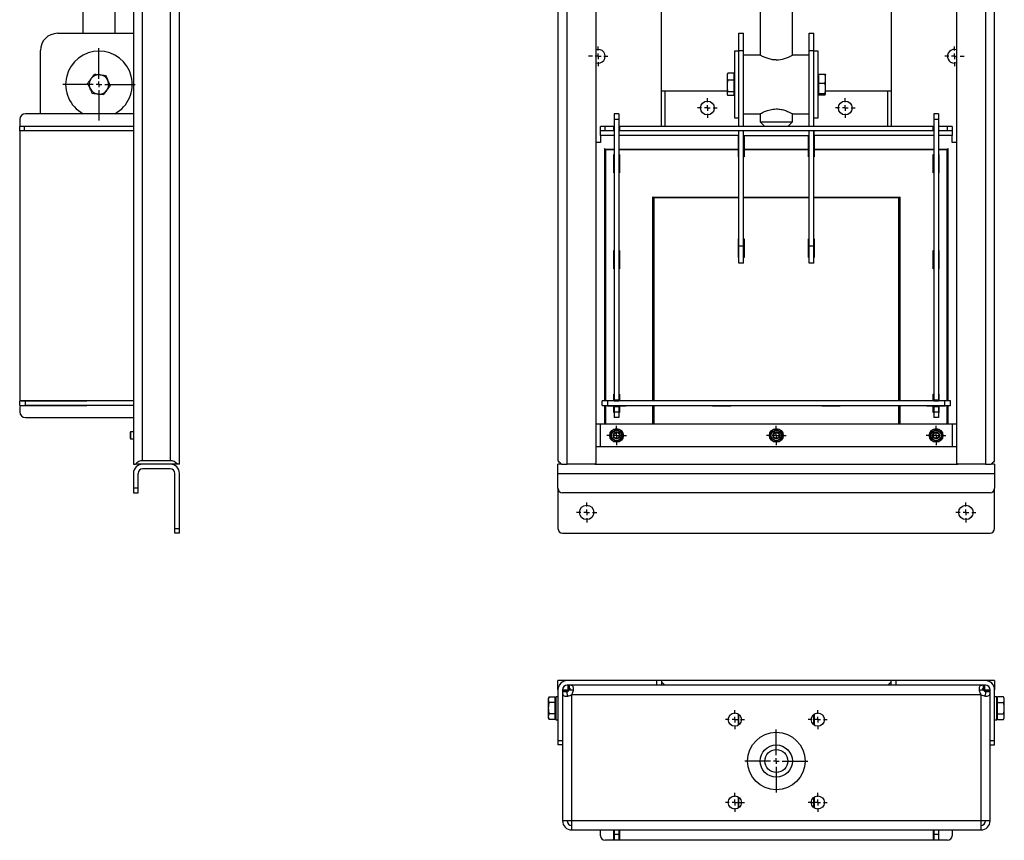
# Model space of a CAD drawing. Header units: millimetres. Extents: x 618 to 2510, y 38 to 1224.
# Tile 1 of 4: x 618 to 1475, y 38 to 752. Entities that reach past the tile are written whole.
import ezdxf

# ---------------------------------------------------------------- set-up
doc = ezdxf.new("R2010")
doc.units = ezdxf.units.MM
doc.layers.add('FOND_DE_PLAN', color=7, linetype='Continuous')

# ---------------------------------------------------------------- blocks, each defined once
blk = doc.blocks.new('SW_CENTERMARKSYMBOL_0')
at = {"layer": 'FOND_DE_PLAN', "color": 0}
for p, q in [((-5, 0), (-8.5, 0)), ((0, 0), (-2.5, 0)), ((0, 5), (0, 8.5)), ((0, 0), (0, 2.5)), ((0, 0), (0, -2.5)), ((0, 0), (2.5, 0)), ((5, 0), (8.5, 0)), ((0, -5), (0, -8.5))]:
    blk.add_line(p, q, dxfattribs=at)
blk = doc.blocks.new('SW_CENTERMARKSYMBOL_1')
at = {"layer": 'FOND_DE_PLAN', "color": 0}
for p, q in [((-5, 0), (-8.5, 0)), ((0, 0), (-2.5, 0)), ((0, 5), (0, 8.5)), ((0, 0), (0, 2.5)), ((0, 0), (0, -2.5)), ((0, 0), (2.5, 0)), ((5, 0), (8.5, 0)), ((0, -5), (0, -8.5))]:
    blk.add_line(p, q, dxfattribs=at)
blk = doc.blocks.new('SW_CENTERMARKSYMBOL_2')
at = {"layer": 'FOND_DE_PLAN', "color": 0}
for p, q in [((-5, 0), (-8.5, 0)), ((0, 0), (-2.5, 0)), ((0, 5), (0, 8.5)), ((0, 0), (0, 2.5)), ((0, 0), (0, -2.5)), ((0, 0), (2.5, 0)), ((5, 0), (8.5, 0)), ((0, -5), (0, -8.5))]:
    blk.add_line(p, q, dxfattribs=at)
blk = doc.blocks.new('SW_CENTERMARKSYMBOL_5')
at = {"layer": 'FOND_DE_PLAN', "color": 0}
for p, q in [((-5, 0), (-8.5, 0)), ((0, 0), (-2.5, 0)), ((0, 5), (0, 8.5)), ((0, 0), (0, 2.5)), ((0, 0), (0, -2.5)), ((0, 0), (2.5, 0)), ((5, 0), (8.5, 0)), ((0, -5), (0, -8.5))]:
    blk.add_line(p, q, dxfattribs=at)
blk = doc.blocks.new('SW_CENTERMARKSYMBOL_6')
at = {"layer": 'FOND_DE_PLAN', "color": 0}
for p, q in [((-5, 0), (-8.5, 0)), ((0, 0), (-2.5, 0)), ((0, 5), (0, 8.5)), ((0, 0), (0, 2.5)), ((0, 0), (0, -2.5)), ((0, 0), (2.5, 0)), ((5, 0), (8.5, 0)), ((0, -5), (0, -8.5))]:
    blk.add_line(p, q, dxfattribs=at)
blk = doc.blocks.new('SW_CENTERMARKSYMBOL_8')
at = {"layer": 'FOND_DE_PLAN', "color": 0}
for p, q in [((0, 5), (0, 8.745)), ((-5, 0), (-8.745, 0)), ((0, 0), (-2.5, 0)), ((0, 0), (0, 2.5)), ((0, 0), (0, -2.5)), ((0, 0), (2.5, 0)), ((5, 0), (8.745, 0)), ((0, -5), (0, -8.745))]:
    blk.add_line(p, q, dxfattribs=at)
blk = doc.blocks.new('SW_CENTERMARKSYMBOL_9')
at = {"layer": 'FOND_DE_PLAN', "color": 0}
for p, q in [((0, 5), (0, 8.745)), ((-5, 0), (-8.745, 0)), ((0, 0), (-2.5, 0)), ((0, 0), (0, 2.5)), ((0, 0), (0, -2.5)), ((0, 0), (2.5, 0)), ((5, 0), (8.745, 0)), ((0, -5), (0, -8.745))]:
    blk.add_line(p, q, dxfattribs=at)
blk = doc.blocks.new('SW_CENTERMARKSYMBOL_10')
at = {"layer": 'FOND_DE_PLAN', "color": 0}
for p, q in [((-5, 0), (-8.5, 0)), ((0, 0), (-2.5, 0)), ((0, 5), (0, 8.5)), ((0, 0), (0, 2.5)), ((0, 0), (0, -2.5)), ((0, 0), (2.5, 0)), ((5, 0), (8.5, 0)), ((0, -5), (0, -8.5))]:
    blk.add_line(p, q, dxfattribs=at)
blk = doc.blocks.new('SW_CENTERMARKSYMBOL_12')
at = {"layer": 'FOND_DE_PLAN', "color": 0}
for p, q in [((-5, 0), (-8.5, 0)), ((0, 0), (-2.5, 0)), ((0, 5), (0, 8.5)), ((0, 0), (0, 2.5)), ((0, 0), (0, -2.5)), ((0, 0), (2.5, 0)), ((5, 0), (8.5, 0)), ((0, -5), (0, -8.5))]:
    blk.add_line(p, q, dxfattribs=at)
blk = doc.blocks.new('SW_CENTERMARKSYMBOL_13')
at = {"layer": 'FOND_DE_PLAN', "color": 0}
for p, q in [((0, 5), (0, 31.5)), ((-5, 0), (-31.5, 0)), ((0, 0), (-2.5, 0)), ((0, 0), (0, 2.5)), ((0, 0), (0, -2.5)), ((0, 0), (2.5, 0)), ((5, 0), (31.5, 0)), ((0, -5), (0, -31.5))]:
    blk.add_line(p, q, dxfattribs=at)
blk = doc.blocks.new('SW_CENTERMARKSYMBOL_24')
at = {"layer": 'FOND_DE_PLAN', "color": 0}
for p, q in [((0, 5), (0, 27.5)), ((-5, 0), (-27.5, 0)), ((0, 0), (-2.5, 0)), ((0, 0), (0, 2.5)), ((0, 0), (0, -2.5)), ((0, 0), (2.5, 0)), ((5, 0), (27.5, 0)), ((0, -5), (0, -27.5))]:
    blk.add_line(p, q, dxfattribs=at)
blk = doc.blocks.new('SW_CENTERMARKSYMBOL_25')
at = {"layer": 'FOND_DE_PLAN', "color": 0}
for p, q in [((-5, 0), (-8.25, 0)), ((0, 0), (-2.5, 0)), ((0, 5), (0, 8.25)), ((0, 0), (0, 2.5)), ((0, 0), (0, -2.5)), ((0, 0), (2.5, 0)), ((5, 0), (8.25, 0)), ((0, -5), (0, -8.25))]:
    blk.add_line(p, q, dxfattribs=at)
blk = doc.blocks.new('SW_CENTERMARKSYMBOL_26')
at = {"layer": 'FOND_DE_PLAN', "color": 0}
for p, q in [((-5, 0), (-8.25, 0)), ((0, 0), (-2.5, 0)), ((0, 5), (0, 8.25)), ((0, 0), (0, 2.5)), ((0, 0), (0, -2.5)), ((0, 0), (2.5, 0)), ((5, 0), (8.25, 0)), ((0, -5), (0, -8.25))]:
    blk.add_line(p, q, dxfattribs=at)
blk = doc.blocks.new('SW_CENTERMARKSYMBOL_27')
at = {"layer": 'FOND_DE_PLAN', "color": 0}
for p, q in [((-5, 0), (-8.25, 0)), ((0, 0), (-2.5, 0)), ((0, 5), (0, 8.25)), ((0, 0), (0, 2.5)), ((0, 0), (0, -2.5)), ((0, 0), (2.5, 0)), ((5, 0), (8.25, 0)), ((0, -5), (0, -8.25))]:
    blk.add_line(p, q, dxfattribs=at)
blk = doc.blocks.new('SW_CENTERMARKSYMBOL_28')
at = {"layer": 'FOND_DE_PLAN', "color": 0}
for p, q in [((-5, 0), (-8.25, 0)), ((0, 0), (-2.5, 0)), ((0, 5), (0, 8.25)), ((0, 0), (0, 2.5)), ((0, 0), (0, -2.5)), ((0, 0), (2.5, 0)), ((5, 0), (8.25, 0)), ((0, -5), (0, -8.25))]:
    blk.add_line(p, q, dxfattribs=at)

msp = doc.modelspace()

# ---------------------------------------------------------------- linework, layer by layer
at = {"color": 7, "linetype": 'Continuous', "lineweight": 25}
for p, q in [((749.32, 940.17), (749.32, 368.17)), ((757.32, 365.17), (757.32, 940.17)), ((1262.75, 895.17), (1262.75, 721.17)), ((1290.75, 721.17), (1290.75, 895.17)), ((673.32, 856.17), (673.32, 740.17)), ((701.32, 740.17), (701.32, 845.17)), ((717.32, 845.17), (717.32, 365.17)), ((725.32, 368.17), (725.32, 845.17)), ((1086.75, 845.17), (1086.75, 368.17)), ((1094.75, 365.17), (1094.75, 845.17)), ((1119.75, 841.17), (1119.75, 366.17)), ((1176.75, 659.17), (1176.75, 845.17)), ((1376.75, 845.17), (1376.75, 659.17)), ((1433.75, 366.17), (1433.75, 841.17)), ((1458.75, 845.17), (1458.75, 365.17)), ((1466.75, 368.17), (1466.75, 845.17)), ((651.32, 740.17), (717.32, 740.17)), ((1244.25, 740.17), (1248.25, 740.17)), ((1244.25, 725.17), (1244.25, 740.17)), ((1248.25, 725.17), (1248.25, 740.17)), ((1305.25, 740.17), (1309.25, 740.17)), ((1305.25, 725.17), (1305.25, 740.17)), ((1309.25, 725.17), (1309.25, 740.17)), ((636.32, 670.17), (636.32, 725.17)), ((1244.25, 724.67), (1240.25, 724.67)), ((1240.25, 724.67), (1240.25, 666.67)), ((1244.25, 725.17), (1248.25, 725.17)), ((1244.25, 659.17), (1244.25, 725.17)), ((1248.25, 659.17), (1248.25, 725.17)), ((1262.75, 721.17), (1248.25, 721.17)), ((1305.25, 721.17), (1290.75, 721.17)), ((1305.25, 725.17), (1309.25, 725.17)), ((1305.25, 659.17), (1305.25, 725.17)), ((1309.25, 659.17), (1309.25, 725.17)), ((1313.25, 724.67), (1309.25, 724.67)), ((1313.25, 666.67), (1313.25, 724.67)), ((1234.23, 704.84), (1233.85, 704.17)), ((1233.85, 704.17), (1233.85, 702.35)), ((1234.26, 704.82), (1234.61, 705.38)), ((1239.65, 705.38), (1234.61, 705.38)), ((1239.65, 705.38), (1239.65, 699.31)), ((1240.25, 703.37), (1239.65, 703.37)), ((1313.85, 703.37), (1313.25, 703.37)), ((1313.85, 704.66), (1318.89, 704.66)), ((1313.85, 696.75), (1313.85, 704.66)), ((1319.65, 700.71), (1319.65, 704.17)), ((1233.85, 702.35), (1233.85, 694.45)), ((1233.85, 694.45), (1233.85, 687.78)), ((1239.65, 699.31), (1234.61, 699.31)), ((1239.65, 699.31), (1239.65, 689.59)), ((1313.85, 687.76), (1313.85, 696.75)), ((1313.85, 696.75), (1318.89, 696.75)), ((1319.65, 692.26), (1319.65, 700.71)), ((1176.75, 690.17), (1179.75, 690.17)), ((1179.75, 690.17), (1233.85, 690.17)), ((1179.75, 690.17), (1179.75, 659.17)), ((1233.85, 687.78), (1233.85, 687.17)), ((1233.85, 687.17), (1234.23, 686.5)), ((1234.61, 689.59), (1239.65, 689.59)), ((1239.65, 685.96), (1234.61, 685.96)), ((1239.65, 689.59), (1239.65, 685.96)), ((1239.65, 687.97), (1240.25, 687.97)), ((1313.25, 687.97), (1313.85, 687.97)), ((1313.85, 687.76), (1318.89, 687.76)), ((1313.85, 686.68), (1313.85, 687.76)), ((1313.85, 686.68), (1318.89, 686.68)), ((1319.65, 687.22), (1319.65, 692.26)), ((1319.65, 690.17), (1373.75, 690.17)), ((1373.75, 659.17), (1373.75, 690.17)), ((1373.75, 690.17), (1376.75, 690.17)), ((717.32, 670.17), (623.32, 670.17)), ((1139.75, 670.17), (1135.75, 670.17)), ((1135.75, 670.17), (1135.75, 665.17)), ((1139.75, 670.17), (1139.75, 665.17)), ((1248.25, 670.17), (1262.75, 670.17)), ((1262.75, 670.17), (1262.75, 663.17)), ((1290.75, 670.17), (1305.25, 670.17)), ((1290.75, 663.17), (1290.75, 670.17)), ((1417.75, 670.17), (1413.75, 670.17)), ((1413.75, 670.17), (1413.75, 665.17)), ((1417.75, 670.17), (1417.75, 665.17)), ((618.32, 665.17), (618.32, 659.17)), ((1139.75, 665.17), (1135.75, 665.17)), ((1135.75, 665.17), (1135.75, 421.3)), ((1139.75, 665.17), (1139.75, 421.3)), ((1240.25, 666.67), (1244.25, 666.67)), ((1262.75, 663.17), (1266.75, 659.17)), ((1262.75, 663.17), (1290.75, 663.17)), ((1286.75, 659.17), (1290.75, 663.17)), ((1309.25, 666.67), (1313.25, 666.67)), ((1413.75, 665.17), (1413.75, 421.3)), ((1417.75, 665.17), (1413.75, 665.17)), ((1417.75, 665.17), (1417.75, 421.3)), ((618.32, 655.17), (618.32, 659.17)), ((622.32, 659.17), (618.32, 659.17)), ((622.32, 655.17), (618.32, 655.17)), ((618.32, 655.17), (618.32, 421.3)), ((622.32, 659.17), (622.32, 655.17)), ((717.32, 659.17), (622.32, 659.17)), ((717.32, 655.17), (622.32, 655.17)), ((667.82, 659.42), (717.32, 659.42)), ((667.82, 659.17), (667.82, 659.42)), ((1123.75, 655.17), (1123.75, 659.17)), ((1127.75, 659.17), (1123.75, 659.17)), ((1127.75, 655.17), (1123.75, 655.17)), ((1123.75, 651.17), (1123.75, 655.17)), ((1127.75, 655.17), (1127.75, 659.17)), ((1135.25, 659.17), (1127.75, 659.17)), ((1135.25, 655.17), (1127.75, 655.17)), ((1135.25, 655.17), (1135.25, 659.17)), ((1135.25, 659.17), (1135.75, 659.17)), ((1135.75, 655.17), (1135.25, 655.17)), ((1139.75, 659.17), (1140.25, 659.17)), ((1140.25, 655.17), (1139.75, 655.17)), ((1140.25, 659.17), (1140.25, 655.17)), ((1413.25, 659.17), (1140.25, 659.17)), ((1413.25, 655.17), (1140.25, 655.17)), ((1243.75, 655.17), (1243.75, 651.17)), ((1244.25, 555.17), (1244.25, 655.17)), ((1248.25, 555.17), (1248.25, 655.17)), ((1305.25, 555.17), (1305.25, 655.17)), ((1309.25, 555.17), (1309.25, 655.17)), ((1309.75, 651.17), (1309.75, 655.17)), ((1413.25, 655.17), (1413.25, 659.17)), ((1413.75, 659.17), (1413.25, 659.17)), ((1413.75, 655.17), (1413.25, 655.17)), ((1418.25, 659.17), (1417.75, 659.17)), ((1418.25, 655.17), (1417.75, 655.17)), ((1418.25, 655.17), (1418.25, 659.17)), ((1425.75, 659.17), (1418.25, 659.17)), ((1425.75, 655.17), (1418.25, 655.17)), ((1425.75, 655.17), (1425.75, 659.17)), ((1429.75, 659.17), (1425.75, 659.17)), ((1429.75, 655.17), (1425.75, 655.17)), ((1429.75, 659.17), (1429.75, 655.17)), ((1429.75, 655.17), (1429.75, 651.17)), ((1123.75, 645.17), (1119.75, 645.17)), ((1123.75, 651.17), (1123.75, 645.17)), ((1135.75, 651.17), (1123.75, 651.17)), ((1243.75, 651.17), (1139.75, 651.17)), ((1243.75, 639.78), (1243.75, 651.17)), ((1248.75, 651), (1248.75, 639.78)), ((1304.75, 651), (1248.75, 651)), ((1304.75, 639.78), (1304.75, 651)), ((1309.75, 651.17), (1309.75, 639.78)), ((1413.75, 651.17), (1309.75, 651.17)), ((1429.75, 651.17), (1417.75, 651.17)), ((1429.75, 645.17), (1429.75, 651.17)), ((1433.75, 645.17), (1429.75, 645.17)), ((1127.44, 639.48), (1127.13, 639.78)), ((1127.44, 420.17), (1127.44, 639.48)), ((1127.44, 639.48), (1135.75, 639.48)), ((1128.55, 638.37), (1128.16, 638.76)), ((1128.16, 638.76), (1128.16, 420.17)), ((1135.75, 638.76), (1128.16, 638.76)), ((1135.25, 634.67), (1135.75, 634.67)), ((1135.25, 618.67), (1135.25, 634.67)), ((1139.75, 639.48), (1244.25, 639.48)), ((1244.25, 638.76), (1139.75, 638.76)), ((1139.75, 634.67), (1140.25, 634.67)), ((1140.25, 634.67), (1140.25, 618.67)), ((1244.25, 641.96), (1243.75, 641.96)), ((1244.25, 641.83), (1243.75, 641.83)), ((1243.75, 632.67), (1243.75, 638.37)), ((1248.75, 641.96), (1248.25, 641.96)), ((1248.75, 641.83), (1248.25, 641.83)), ((1248.25, 639.48), (1305.25, 639.48)), ((1305.25, 638.76), (1248.25, 638.76)), ((1248.75, 638.37), (1248.75, 632.67)), ((1305.25, 641.96), (1304.75, 641.96)), ((1305.25, 641.83), (1304.75, 641.83)), ((1304.75, 632.67), (1304.75, 638.37)), ((1309.75, 641.96), (1309.25, 641.96)), ((1309.75, 641.83), (1309.25, 641.83)), ((1309.25, 639.48), (1413.75, 639.48)), ((1413.75, 638.76), (1309.25, 638.76)), ((1309.75, 638.37), (1309.75, 632.67)), ((1413.25, 634.67), (1413.75, 634.67)), ((1413.25, 618.67), (1413.25, 634.67)), ((1417.75, 639.48), (1426.05, 639.48)), ((1425.34, 638.76), (1417.75, 638.76)), ((1417.75, 634.67), (1418.25, 634.67)), ((1418.25, 634.67), (1418.25, 618.67)), ((1425.34, 638.76), (1424.94, 638.37)), ((1425.34, 420.17), (1425.34, 638.76)), ((1426.36, 639.78), (1426.05, 639.48)), ((1426.05, 639.48), (1426.05, 420.17)), ((1135.75, 631.17), (1135.25, 631.67)), ((1139.75, 629.13), (1140.25, 629.13)), ((1140.25, 628.82), (1139.75, 628.82)), ((1139.75, 628.37), (1140.25, 628.37)), ((1139.75, 628.17), (1140.25, 628.17)), ((1244.25, 632.67), (1243.75, 632.67)), ((1248.75, 632.67), (1248.25, 632.67)), ((1305.25, 632.67), (1304.75, 632.67)), ((1309.75, 632.67), (1309.25, 632.67)), ((1413.25, 629.13), (1413.75, 629.13)), ((1413.75, 628.82), (1413.25, 628.82)), ((1413.25, 628.37), (1413.75, 628.37)), ((1413.25, 628.17), (1413.75, 628.17)), ((1418.25, 631.67), (1417.75, 631.17)), ((1135.75, 618.67), (1135.25, 618.67)), ((1140.25, 618.67), (1139.75, 618.67)), ((1413.75, 618.67), (1413.25, 618.67)), ((1418.25, 618.67), (1417.75, 618.67)), ((1169.34, 597.58), (1168.94, 597.98)), ((1169.34, 597.58), (1244.25, 597.58)), ((1169.34, 420.17), (1169.34, 597.58)), ((1170.36, 596.56), (1170.05, 596.87)), ((1244.25, 596.87), (1170.05, 596.87)), ((1170.05, 596.87), (1170.05, 420.17)), ((1248.25, 597.58), (1305.25, 597.58)), ((1305.25, 596.87), (1248.25, 596.87)), ((1309.25, 597.58), (1384.16, 597.58)), ((1383.44, 596.87), (1309.25, 596.87)), ((1383.44, 596.87), (1383.13, 596.56)), ((1383.44, 420.17), (1383.44, 596.87)), ((1384.55, 597.98), (1384.16, 597.58)), ((1384.16, 597.58), (1384.16, 420.17)), ((1243.75, 561.17), (1244.25, 561.17)), ((1243.75, 545.17), (1243.75, 561.17)), ((1248.25, 561.17), (1248.75, 561.17)), ((1248.75, 561.17), (1248.75, 545.17)), ((1304.75, 561.17), (1305.25, 561.17)), ((1304.75, 545.17), (1304.75, 561.17)), ((1309.25, 561.17), (1309.75, 561.17)), ((1309.75, 561.17), (1309.75, 545.17)), ((1135.25, 551.17), (1135.75, 551.17)), ((1135.25, 535.17), (1135.25, 551.17)), ((1139.75, 551.17), (1140.25, 551.17)), ((1140.25, 551.17), (1140.25, 535.17)), ((1244.25, 555.17), (1248.25, 555.17)), ((1244.25, 540.17), (1244.25, 555.17)), ((1248.25, 540.17), (1248.25, 555.17)), ((1305.25, 555.17), (1309.25, 555.17)), ((1305.25, 540.17), (1305.25, 555.17)), ((1309.25, 540.17), (1309.25, 555.17)), ((1413.25, 551.17), (1413.75, 551.17)), ((1413.25, 535.17), (1413.25, 551.17)), ((1417.75, 551.17), (1418.25, 551.17)), ((1418.25, 551.17), (1418.25, 535.17)), ((1244.25, 545.17), (1243.75, 545.17)), ((1248.25, 540.17), (1244.25, 540.17)), ((1248.75, 545.17), (1248.25, 545.17)), ((1305.25, 545.17), (1304.75, 545.17)), ((1309.25, 540.17), (1305.25, 540.17)), ((1309.75, 545.17), (1309.25, 545.17)), ((1135.75, 535.17), (1135.25, 535.17)), ((1140.25, 535.17), (1139.75, 535.17)), ((1413.75, 535.17), (1413.25, 535.17)), ((1418.25, 535.17), (1417.75, 535.17)), ((618.32, 416.17), (618.32, 420.17)), ((623.32, 420.17), (618.32, 420.17)), ((619.32, 420.3), (676.82, 420.3)), ((623.32, 416.17), (623.32, 420.17)), ((717.32, 420.17), (623.32, 420.17)), ((676.82, 420.3), (676.82, 420.17)), ((1125.25, 416.17), (1125.25, 420.17)), ((1130.25, 420.17), (1125.25, 420.17)), ((1129.75, 420.67), (1135.25, 420.67)), ((1129.75, 420.17), (1129.75, 420.67)), ((1130.25, 416.17), (1130.25, 420.17)), ((1423.25, 420.17), (1130.25, 420.17)), ((1135.25, 426.17), (1135.75, 426.17)), ((1135.25, 420.67), (1135.25, 426.17)), ((1135.75, 421.3), (1139.75, 421.3)), ((1135.75, 421.3), (1135.75, 420.3)), ((1135.75, 420.3), (1139.75, 420.3)), ((1135.75, 420.17), (1135.75, 420.3)), ((1139.75, 426.17), (1140.25, 426.17)), ((1139.75, 420.3), (1139.75, 421.3)), ((1139.75, 420.3), (1139.75, 420.17)), ((1140.25, 426.17), (1140.25, 420.67)), ((1140.25, 420.67), (1145.75, 420.67)), ((1145.75, 420.67), (1145.75, 420.17)), ((1221.25, 420.67), (1237.25, 420.67)), ((1221.25, 420.17), (1221.25, 420.67)), ((1237.25, 420.67), (1237.25, 420.17)), ((1316.25, 420.67), (1332.25, 420.67)), ((1316.25, 420.17), (1316.25, 420.67)), ((1332.25, 420.67), (1332.25, 420.17)), ((1407.75, 420.67), (1413.25, 420.67)), ((1407.75, 420.17), (1407.75, 420.67)), ((1413.25, 426.17), (1413.75, 426.17)), ((1413.25, 420.67), (1413.25, 426.17)), ((1413.75, 421.3), (1417.75, 421.3)), ((1413.75, 421.3), (1413.75, 420.3)), ((1413.75, 420.3), (1417.75, 420.3)), ((1413.75, 420.17), (1413.75, 420.3)), ((1417.75, 426.17), (1418.25, 426.17)), ((1417.75, 420.3), (1417.75, 421.3)), ((1417.75, 420.3), (1417.75, 420.17)), ((1418.25, 426.17), (1418.25, 420.67)), ((1418.25, 420.67), (1423.75, 420.67)), ((1423.25, 416.17), (1423.25, 420.17)), ((1428.25, 420.17), (1423.25, 420.17)), ((1423.75, 420.67), (1423.75, 420.17)), ((1428.25, 416.17), (1428.25, 420.17)), ((618.32, 416.17), (623.32, 416.17)), ((618.32, 415.05), (618.32, 410.67)), ((676.82, 416.05), (619.32, 416.05)), ((717.32, 416.17), (623.32, 416.17)), ((676.82, 416.17), (676.82, 416.05)), ((1125.25, 416.17), (1130.25, 416.17)), ((1127.44, 400.17), (1127.44, 416.17)), ((1128.16, 416.17), (1128.16, 400.17)), ((1129.75, 415.67), (1129.75, 416.17)), ((1135.25, 415.67), (1129.75, 415.67)), ((1130.25, 416.17), (1423.25, 416.17)), ((1135.25, 410.17), (1135.25, 415.67)), ((1135.75, 416.05), (1135.75, 416.17)), ((1135.75, 416.05), (1135.75, 415.05)), ((1139.75, 416.05), (1135.75, 416.05)), ((1139.75, 415.05), (1135.75, 415.05)), ((1135.75, 415.05), (1135.75, 410.67)), ((1139.75, 416.17), (1139.75, 416.05)), ((1139.75, 415.05), (1139.75, 416.05)), ((1139.75, 415.05), (1139.75, 410.67)), ((1145.75, 415.67), (1140.25, 415.67)), ((1140.25, 415.67), (1140.25, 410.17)), ((1145.75, 416.17), (1145.75, 415.67)), ((1169.34, 400.17), (1169.34, 416.17)), ((1170.05, 416.17), (1170.05, 400.17)), ((1221.25, 415.67), (1221.25, 416.17)), ((1237.25, 415.67), (1221.25, 415.67)), ((1237.25, 416.17), (1237.25, 415.67)), ((1316.25, 415.67), (1316.25, 416.17)), ((1332.25, 415.67), (1316.25, 415.67)), ((1332.25, 416.17), (1332.25, 415.67)), ((1383.44, 400.17), (1383.44, 416.17)), ((1384.16, 416.17), (1384.16, 400.17)), ((1407.75, 415.67), (1407.75, 416.17)), ((1413.25, 415.67), (1407.75, 415.67)), ((1413.25, 410.17), (1413.25, 415.67)), ((1413.75, 416.05), (1413.75, 416.17)), ((1413.75, 416.05), (1413.75, 415.05)), ((1417.75, 416.05), (1413.75, 416.05)), ((1413.75, 415.05), (1413.75, 410.67)), ((1417.75, 415.05), (1413.75, 415.05)), ((1417.75, 416.17), (1417.75, 416.05)), ((1417.75, 415.05), (1417.75, 416.05)), ((1417.75, 415.05), (1417.75, 410.67)), ((1418.25, 415.67), (1418.25, 410.17)), ((1423.75, 415.67), (1418.25, 415.67)), ((1423.25, 416.17), (1428.25, 416.17)), ((1423.75, 416.17), (1423.75, 415.67)), ((1425.34, 400.17), (1425.34, 416.17)), ((1426.05, 416.17), (1426.05, 400.17)), ((623.32, 405.67), (717.32, 405.67)), ((1135.75, 410.17), (1135.25, 410.17)), ((1135.75, 410.67), (1139.75, 410.67)), ((1135.75, 410.67), (1135.75, 405.67)), ((1139.75, 405.67), (1135.75, 405.67)), ((1139.75, 410.67), (1139.75, 405.67)), ((1140.25, 410.17), (1139.75, 410.17)), ((1413.75, 410.17), (1413.25, 410.17)), ((1413.75, 410.67), (1417.75, 410.67)), ((1413.75, 410.67), (1413.75, 405.67)), ((1417.75, 405.67), (1413.75, 405.67)), ((1417.75, 410.67), (1417.75, 405.67)), ((1418.25, 410.17), (1417.75, 410.17)), ((717.32, 394.74), (717.22, 394.57)), ((717.22, 394.57), (717.22, 385.77)), ((1119.75, 400.17), (1123.75, 400.17)), ((1123.75, 400.17), (1429.75, 400.17)), ((1123.75, 380.17), (1123.75, 400.17)), ((1429.75, 400.17), (1433.75, 400.17)), ((1429.75, 400.17), (1429.75, 380.17)), ((714.82, 393.17), (714.32, 392.67)), ((714.32, 392.67), (714.32, 387.67)), ((714.32, 387.67), (714.82, 387.17)), ((717.22, 393.17), (714.82, 393.17)), ((714.82, 393.17), (714.82, 387.17)), ((714.82, 387.17), (717.22, 387.17)), ((717.22, 385.77), (717.32, 385.6)), ((1433.75, 380.17), (1119.75, 380.17)), ((1429.75, 380.17), (1123.75, 380.17)), ((717.32, 365.17), (719.07, 365.17)), ((725.32, 365.17), (719.07, 365.17)), ((749.32, 368.17), (725.32, 368.17)), ((749.32, 365.17), (725.32, 365.17)), ((749.32, 361.17), (725.32, 361.17)), ((755.56, 365.17), (749.32, 365.17)), ((757.32, 365.17), (755.56, 365.17)), ((1089.75, 365.17), (1086.75, 365.17)), ((1086.75, 357.17), (1086.75, 365.17)), ((1089.75, 365.17), (1094.75, 365.17)), ((1118.75, 365.17), (1094.75, 365.17)), ((1118.75, 365.17), (1434.75, 365.17)), ((1458.75, 365.17), (1434.75, 365.17)), ((1458.75, 365.17), (1463.75, 365.17)), ((1466.75, 365.17), (1463.75, 365.17)), ((1466.75, 365.17), (1466.75, 357.17)), ((717.32, 357.17), (717.32, 344.17)), ((721.32, 344.17), (721.32, 357.17)), ((753.32, 309.17), (753.32, 357.17)), ((757.32, 309.17), (757.32, 357.17)), ((1086.75, 357.17), (1466.75, 357.17)), ((1086.75, 344.17), (1086.75, 357.17)), ((1466.75, 357.17), (1466.75, 344.17)), ((721.32, 344.17), (717.32, 344.17)), ((717.32, 344.17), (717.32, 340.17)), ((721.32, 340.17), (721.32, 344.17)), ((1086.75, 344.17), (1086.75, 309.17)), ((1466.75, 309.17), (1466.75, 344.17)), ((717.32, 340.17), (721.32, 340.17)), ((1462.75, 340.17), (1090.75, 340.17)), ((753.32, 305.17), (753.32, 309.17)), ((753.32, 309.17), (757.32, 309.17)), ((757.32, 305.17), (757.32, 309.17)), ((757.32, 305.17), (753.32, 305.17)), ((1090.75, 305.17), (1462.75, 305.17)), ((1086.75, 168.76), (1086.75, 176.76)), ((1094.75, 176.76), (1086.75, 176.76)), ((1172.75, 176.76), (1094.75, 176.76)), ((1172.75, 172.76), (1094.75, 172.76)), ((1095.6, 168.76), (1095.6, 172.76)), ((1096.42, 172.76), (1096.42, 168.76)), ((1172.75, 172.76), (1172.75, 176.76)), ((1176.75, 176.76), (1172.75, 176.76)), ((1176.62, 172.76), (1172.75, 172.76)), ((1376.87, 172.76), (1176.62, 172.76)), ((1176.75, 176.76), (1176.75, 172.76)), ((1376.75, 176.76), (1176.75, 176.76)), ((1176.75, 175.76), (1179.75, 172.76)), ((1373.75, 172.76), (1376.75, 175.76)), ((1376.75, 172.76), (1376.75, 176.76)), ((1380.75, 176.76), (1376.75, 176.76)), ((1380.75, 172.76), (1376.87, 172.76)), ((1380.75, 176.76), (1380.75, 172.76)), ((1458.75, 176.76), (1380.75, 176.76)), ((1458.75, 172.76), (1380.75, 172.76)), ((1457.08, 168.76), (1457.08, 172.76)), ((1457.9, 172.76), (1457.9, 168.76)), ((1466.75, 176.76), (1458.75, 176.76)), ((1466.75, 176.76), (1466.75, 168.76)), ((1086.75, 168.76), (1086.75, 124.76)), ((1090.75, 168.76), (1090.75, 124.76)), ((1090.75, 168.76), (1095.6, 168.76)), ((1090.75, 167.91), (1094.75, 167.91)), ((1094.75, 167.1), (1090.75, 167.1)), ((1094.75, 167.91), (1094.75, 167.1)), ((1094.76, 166.77), (1097.75, 169.76)), ((1096.42, 168.76), (1095.6, 168.76)), ((1096.42, 168.76), (1096.75, 168.76)), ((1098.75, 54.76), (1098.75, 164.6)), ((1098.91, 164.76), (1454.58, 164.76)), ((1454.75, 164.6), (1454.75, 54.76)), ((1458.74, 166.77), (1455.75, 169.76)), ((1456.75, 168.76), (1457.08, 168.76)), ((1457.9, 168.76), (1457.08, 168.76)), ((1457.9, 168.76), (1462.75, 168.76)), ((1458.75, 167.91), (1462.75, 167.91)), ((1458.75, 167.1), (1458.75, 167.91)), ((1462.75, 167.1), (1458.75, 167.1)), ((1462.75, 124.76), (1462.75, 168.76)), ((1466.75, 124.76), (1466.75, 168.76)), ((1079.11, 162.58), (1078.35, 161.26)), ((1078.35, 161.26), (1078.35, 160.12)), ((1078.35, 160.12), (1078.35, 152.76)), ((1079.11, 162.58), (1084.15, 162.58)), ((1084.15, 157.67), (1079.11, 157.67)), ((1084.15, 162.58), (1084.15, 157.67)), ((1084.75, 160.46), (1084.15, 160.46)), ((1084.15, 157.67), (1084.15, 147.86)), ((1086.75, 162.76), (1084.75, 162.76)), ((1084.75, 162.76), (1084.75, 142.76)), ((1468.75, 162.76), (1466.75, 162.76)), ((1468.75, 142.76), (1468.75, 162.76)), ((1469.35, 160.46), (1468.75, 160.46)), ((1474.39, 162.58), (1469.35, 162.58)), ((1469.35, 157.67), (1469.35, 162.58)), ((1469.35, 157.67), (1474.39, 157.67)), ((1469.35, 147.86), (1469.35, 157.67)), ((1475.15, 161.26), (1474.39, 162.58)), ((1475.15, 160.12), (1475.15, 161.26)), ((1475.15, 152.76), (1475.15, 160.12)), ((1078.35, 152.76), (1078.35, 145.4)), ((1084.15, 147.86), (1079.11, 147.86)), ((1084.15, 147.86), (1084.15, 142.95)), ((1243.75, 137.96), (1243.75, 147.69)), ((1244.25, 138.76), (1244.25, 147.34)), ((1309.25, 138.76), (1309.25, 147.34)), ((1309.75, 147.69), (1309.75, 137.96)), ((1469.35, 147.86), (1474.39, 147.86)), ((1469.35, 142.95), (1469.35, 147.86)), ((1475.15, 145.4), (1475.15, 152.76)), ((1078.35, 145.4), (1078.35, 144.26)), ((1078.35, 144.26), (1079.11, 142.95)), ((1084.15, 142.95), (1079.11, 142.95)), ((1084.15, 145.06), (1084.75, 145.06)), ((1084.75, 142.76), (1086.75, 142.76)), ((1244.25, 138.31), (1244.25, 138.76)), ((1244.25, 138.76), (1244.75, 138.76)), ((1308.74, 138.76), (1309.25, 138.76)), ((1309.25, 138.31), (1309.25, 138.76)), ((1466.75, 142.76), (1468.75, 142.76)), ((1468.75, 145.06), (1469.35, 145.06)), ((1469.35, 142.95), (1474.39, 142.95)), ((1474.39, 142.95), (1475.15, 144.26)), ((1475.15, 144.26), (1475.15, 145.4)), ((1272.75, 131.45), (1272.75, 131.44)), ((1086.75, 124.76), (1090.75, 124.76)), ((1086.75, 124.76), (1086.75, 120.76)), ((1090.75, 120.76), (1086.75, 120.76)), ((1090.75, 124.76), (1090.75, 120.89)), ((1090.75, 120.89), (1090.75, 54.76)), ((1462.75, 120.89), (1462.75, 124.76)), ((1462.75, 124.76), (1466.75, 124.76)), ((1462.75, 54.76), (1462.75, 120.89)), ((1462.75, 120.76), (1466.75, 120.76)), ((1466.75, 120.76), (1466.75, 124.76)), ((1272.75, 82.09), (1272.75, 82.08)), ((1243.75, 65.83), (1243.75, 75.57)), ((1244.25, 70.76), (1244.25, 75.21)), ((1244.25, 66.19), (1244.25, 70.76)), ((1244.25, 70.76), (1246.44, 70.76)), ((1307.06, 70.76), (1309.25, 70.76)), ((1309.25, 70.76), (1309.25, 75.21)), ((1309.25, 66.19), (1309.25, 70.76)), ((1309.75, 75.57), (1309.75, 65.83)), ((1098.75, 54.76), (1090.75, 54.76)), ((1454.75, 54.76), (1098.75, 54.76)), ((1098.75, 46.76), (1098.75, 54.76)), ((1462.75, 54.76), (1454.75, 54.76)), ((1454.75, 54.76), (1454.75, 46.76)), ((1098.75, 46.76), (1454.75, 46.76)), ((1123.75, 41.76), (1123.75, 46.76)), ((1135.25, 37.76), (1135.25, 46.76)), ((1135.75, 46.76), (1135.75, 42.76)), ((1139.75, 46.76), (1139.75, 42.76)), ((1140.25, 46.76), (1140.25, 37.76)), ((1413.25, 46.76), (1413.25, 37.76)), ((1413.75, 46.76), (1413.75, 42.76)), ((1417.75, 46.76), (1417.75, 42.76)), ((1418.25, 37.76), (1418.25, 46.76)), ((1429.75, 46.76), (1429.75, 41.76)), ((1135.25, 37.76), (1127.75, 37.76)), ((1135.75, 37.76), (1135.25, 37.76)), ((1139.75, 42.76), (1135.75, 42.76)), ((1135.75, 42.76), (1135.75, 37.76)), ((1139.75, 37.76), (1135.75, 37.76)), ((1139.75, 42.76), (1139.75, 37.76)), ((1140.25, 37.76), (1139.75, 37.76)), ((1413.25, 37.76), (1140.25, 37.76)), ((1413.75, 37.76), (1413.25, 37.76)), ((1417.75, 42.76), (1413.75, 42.76)), ((1413.75, 42.76), (1413.75, 37.76)), ((1417.75, 37.76), (1413.75, 37.76)), ((1417.75, 42.76), (1417.75, 37.76)), ((1418.25, 37.76), (1417.75, 37.76)), ((1425.75, 37.76), (1418.25, 37.76))]:
    msp.add_line(p, q, dxfattribs=at)
at = {"color": 7, "linetype": 'Continuous', "lineweight": 25, "flags": 128}
for points in [[(1433.75, 714.51), (1433.24, 714.36), (1431.75, 714.17)], [(1128.16, 638.76), (1128.09, 638.83), (1128.01, 638.91), (1127.93, 638.99), (1127.84, 639.08), (1127.75, 639.17), (1127.67, 639.25), (1127.58, 639.34), (1127.51, 639.41), (1127.44, 639.48)], [(1426.05, 639.48), (1425.99, 639.41), (1425.91, 639.34), (1425.83, 639.25), (1425.74, 639.17), (1425.66, 639.08), (1425.57, 638.99), (1425.48, 638.91), (1425.41, 638.83), (1425.34, 638.76)], [(1170.05, 596.87), (1169.99, 596.93), (1169.91, 597.01), (1169.83, 597.09), (1169.74, 597.18), (1169.66, 597.26), (1169.57, 597.35), (1169.48, 597.44), (1169.41, 597.51), (1169.34, 597.58)], [(1383.44, 596.87), (1383.51, 596.93), (1383.58, 597.01), (1383.67, 597.09), (1383.75, 597.18), (1383.84, 597.26), (1383.93, 597.35), (1384.01, 597.44), (1384.09, 597.51), (1384.16, 597.58)], [(1089.75, 365.17), (1088.72, 366.2), (1087.88, 367.04), (1087.26, 367.66), (1086.88, 368.04), (1086.75, 368.17)], [(1466.75, 368.17), (1466.62, 368.04), (1466.24, 367.66), (1465.62, 367.04), (1464.78, 366.2), (1463.75, 365.17)]]:
    msp.add_lwpolyline(points, dxfattribs=at)
at = {"color": 7, "linetype": 'Continuous', "lineweight": 25}
for centre, radius in [((1216.75, 675.17), 6), ((1336.75, 675.17), 6), ((1137.75, 390.17), 6), ((1137.75, 390.17), 4.4), ((1276.75, 390.17), 6), ((1276.75, 390.17), 4.4), ((1415.75, 390.17), 6), ((1415.75, 390.17), 4.4), ((1137.75, 390.17), 3), ((1137.75, 390.17), 2.5), ((1276.75, 390.17), 3), ((1276.75, 390.17), 2.5), ((1415.75, 390.17), 3), ((1415.75, 390.17), 2.5), ((1111.75, 323.17), 6.25), ((1441.75, 323.17), 6.24), ((1240.69, 142.83), 5.75), ((1312.81, 142.83), 5.75), ((1276.75, 106.76), 25), ((1276.75, 106.76), 14), ((1276.75, 106.76), 10), ((1240.69, 70.7), 5.75), ((1312.81, 70.7), 5.75)]:
    msp.add_circle(centre, radius, dxfattribs=at)
for centre, radius, start, end in [((651.32, 725.17), 15, 90, 180), ((687.32, 695.67), 29, 298.44072, 241.55928), ((1121.75, 720.17), 6, 250.52878, 109.47122), ((1275.15, 747.82), 30.88, 272.96404, 300.33582), ((1431.75, 720.17), 6, 70.52878, 270), ((687.32, 695.67), 8.5, 83.68375, 143.68375), ((687.32, 695.67), 8.5, 23.68375, 83.68375), ((687.32, 695.67), 8.5, 143.68375, 203.68375), ((687.32, 695.67), 8.5, 323.68375, 23.68375), ((687.32, 695.67), 8.5, 203.68375, 263.68375), ((687.32, 695.67), 8.5, 263.68375, 323.68375), ((623.32, 665.17), 5, 90, 180), ((619.32, 421.3), 1, 180, 270), ((619.32, 415.05), 1, 90, 180), ((623.32, 410.67), 5, 180, 270), ((725.32, 357.17), 8, 90, 180), ((725.32, 360.17), 8, 90, 141.31781), ((725.32, 357.17), 4, 90, 180), ((749.32, 360.17), 8, 38.68219, 90), ((749.32, 357.17), 8, 0, 90), ((749.32, 357.17), 4, 0, 90), ((1118.75, 366.17), 1, 270, 0), ((1434.75, 366.17), 1, 180, 270), ((1090.75, 344.17), 4, 180, 270), ((1462.75, 344.17), 4, 270, 0), ((1090.75, 309.17), 4, 180, 270), ((1462.75, 309.17), 4, 270, 0), ((1094.75, 168.76), 8, 90, 180), ((1094.75, 168.76), 4, 90, 180), ((1458.75, 168.76), 8, 0, 90), ((1458.75, 168.76), 4, 0, 90), ((1095.3, 168.22), 5, 313.66593, 316.33407), ((1458.2, 168.22), 5, 223.66593, 226.33407), ((1098.75, 54.76), 8, 180, 270), ((1098.75, 54.76), 4, 180, 270), ((1454.75, 54.76), 8, 270, 0), ((1454.75, 54.76), 4, 270, 0), ((1127.75, 41.76), 4, 180, 270), ((1425.75, 41.76), 4, 270, 0)]:
    msp.add_arc(centre, radius, start, end, dxfattribs=at)
for points, knots in [([(1276.75, 716.98), (1276.04, 717.01), (1274.6, 717.05), (1272.53, 717.37), (1270.57, 717.84), (1268.73, 718.42), (1267.01, 719.09), (1265.47, 719.77), (1264.18, 720.41), (1263.29, 720.88), (1262.8, 721.14), (1262.79, 721.15), (1262.79, 721.15)], [0, 0, 0, 0, 0.0943749, 0.1918593, 0.286148, 0.3827193, 0.4865271, 0.5928793, 0.705016, 0.8209803, 0.9236371, 1, 1, 1, 1]), ([(680.47, 700.71), (680.96, 701.38), (681.45, 702.05), (682.42, 703.36), (682.9, 704.01), (683.37, 704.66)], [0, 0, 0, 0, 0.5, 0.5, 1, 1, 1, 1]), ([(683.37, 704.66), (684.17, 704.57), (684.97, 704.48), (686.6, 704.3), (687.42, 704.21), (688.25, 704.12)], [0, 0, 0, 0, 0.5, 0.5, 1, 1, 1, 1]), ([(688.25, 704.12), (689.08, 704.03), (689.91, 703.94), (691.53, 703.76), (692.33, 703.67), (693.13, 703.58)], [0, 0, 0, 0, 0.5, 0.5, 1, 1, 1, 1]), ([(693.13, 703.58), (693.45, 702.85), (693.78, 702.11), (694.43, 700.61), (694.76, 699.85), (695.1, 699.09)], [0, 0, 0, 0, 0.5, 0.5, 1, 1, 1, 1]), ([(1234.61, 705.38), (1234.39, 704.89), (1233.97, 703.9), (1233.89, 702.87), (1233.85, 702.35)], [0, 0, 0, 0, 0.495459, 1, 1, 1, 1]), ([(1319.65, 700.71), (1319.65, 701.38), (1319.58, 702.05), (1319.31, 703.36), (1319.12, 704.01), (1318.89, 704.66)], [0, 0, 0, 0, 0.5, 0.5, 1, 1, 1, 1]), ([(1318.89, 704.66), (1319.12, 704.57), (1319.31, 704.48), (1319.58, 704.3), (1319.65, 704.21), (1319.65, 704.12)], [0, 0, 0, 0, 0.5, 0.5, 1, 1, 1, 1]), ([(677.56, 696.75), (678.03, 697.39), (678.99, 698.69), (679.97, 700.03), (680.47, 700.71)], [0, 0, 0, 0, 0.495457, 1, 1, 1, 1]), ([(679.53, 692.26), (679.2, 693.02), (678.86, 693.78), (678.21, 695.28), (677.88, 696.02), (677.56, 696.75)], [0, 0, 0, 0, 0.5, 0.5, 1, 1, 1, 1]), ([(697.07, 694.59), (696.6, 693.95), (696.12, 693.29), (695.15, 691.98), (694.66, 691.31), (694.17, 690.64)], [0, 0, 0, 0, 0.5, 0.5, 1, 1, 1, 1]), ([(695.1, 699.09), (695.44, 698.32), (695.77, 697.56), (696.43, 696.07), (696.75, 695.33), (697.07, 694.59)], [0, 0, 0, 0, 0.5, 0.5, 1, 1, 1, 1]), ([(1233.85, 702.35), (1233.89, 701.84), (1233.96, 700.81), (1234.39, 699.81), (1234.61, 699.31)], [0, 0, 0, 0, 0.494511, 1, 1, 1, 1]), ([(1234.61, 699.31), (1234.38, 698.51), (1234.18, 697.71), (1233.92, 696.1), (1233.85, 695.28), (1233.85, 694.45)], [0, 0, 0, 0, 0.5, 0.5, 1, 1, 1, 1]), ([(1233.85, 694.45), (1233.85, 693.62), (1233.92, 692.8), (1234.18, 691.19), (1234.38, 690.39), (1234.61, 689.59)], [0, 0, 0, 0, 0.5, 0.5, 1, 1, 1, 1]), ([(1318.89, 696.75), (1319.1, 697.39), (1319.53, 698.69), (1319.61, 700.03), (1319.65, 700.71)], [0, 0, 0, 0, 0.495457, 1, 1, 1, 1]), ([(1319.65, 692.26), (1319.65, 693.02), (1319.58, 693.78), (1319.31, 695.28), (1319.12, 696.02), (1318.89, 696.75)], [0, 0, 0, 0, 0.5, 0.5, 1, 1, 1, 1]), ([(681.5, 687.76), (681.18, 688.5), (680.86, 689.24), (680.2, 690.73), (679.87, 691.49), (679.53, 692.26)], [0, 0, 0, 0, 0.5, 0.5, 1, 1, 1, 1]), ([(686.38, 687.22), (685.56, 687.31), (683.91, 687.5), (682.31, 687.67), (681.5, 687.76)], [0, 0, 0, 0, 0.49451, 1, 1, 1, 1]), ([(691.26, 686.68), (690.47, 686.77), (688.87, 686.95), (687.22, 687.13), (686.38, 687.22)], [0, 0, 0, 0, 0.495458, 1, 1, 1, 1]), ([(694.17, 690.64), (693.67, 689.96), (693.18, 689.3), (692.21, 687.98), (691.73, 687.33), (691.26, 686.68)], [0, 0, 0, 0, 0.5, 0.5, 1, 1, 1, 1]), ([(1234.61, 689.59), (1234.39, 689.3), (1233.97, 688.7), (1233.89, 688.09), (1233.85, 687.78)], [0, 0, 0, 0, 0.495459, 1, 1, 1, 1]), ([(1233.85, 687.78), (1233.89, 687.47), (1233.96, 686.86), (1234.39, 686.26), (1234.61, 685.96)], [0, 0, 0, 0, 0.49451, 1, 1, 1, 1]), ([(1318.89, 687.76), (1319.12, 688.5), (1319.31, 689.24), (1319.58, 690.73), (1319.65, 691.49), (1319.65, 692.26)], [0, 0, 0, 0, 0.5, 0.5, 1, 1, 1, 1]), ([(1319.65, 687.22), (1319.61, 687.31), (1319.53, 687.5), (1319.1, 687.67), (1318.89, 687.76)], [0, 0, 0, 0, 0.49451, 1, 1, 1, 1]), ([(1318.89, 686.68), (1319.1, 686.77), (1319.53, 686.95), (1319.61, 687.13), (1319.65, 687.22)], [0, 0, 0, 0, 0.495458, 1, 1, 1, 1]), ([(1262.8, 670.2), (1262.79, 670.19), (1262.75, 670.17), (1263.06, 670.34), (1263.87, 670.77), (1265.31, 671.51), (1267.29, 672.37), (1269.14, 673.07), (1271.29, 673.7), (1273.85, 674.24), (1275.73, 674.32), (1276.75, 674.36)], [0, 0, 0, 0, 0.047814, 0.139729, 0.234211, 0.424326, 0.52907, 0.636429, 0.748662, 0.864827, 1, 1, 1, 1]), ([(1276.75, 674.36), (1277.45, 674.34), (1278.89, 674.3), (1280.97, 673.97), (1282.93, 673.51), (1284.77, 672.92), (1286.48, 672.26), (1288.02, 671.57), (1289.3, 670.94), (1290.46, 670.33), (1290.64, 670.23), (1290.75, 670.17)], [0, 0, 0, 0, 0.09442, 0.19195, 0.286284, 0.382901, 0.486758, 0.593161, 0.705351, 0.82137, 1, 1, 1, 1]), ([(1134.86, 395.17), (1134.39, 394.35), (1133.91, 393.53), (1133.3, 392.46), (1133.17, 392.25), (1132.93, 391.83), (1132.81, 391.62), (1132.45, 390.99), (1132.21, 390.58), (1131.97, 390.17)], [0, 0, 0, 0, 0.5, 0.5, 0.625, 0.625, 0.75, 0.75, 1, 1, 1, 1]), ([(1140.63, 395.17), (1139.69, 395.17), (1138.74, 395.17), (1137.51, 395.17), (1137.26, 395.17), (1136.77, 395.17), (1136.53, 395.17), (1135.81, 395.17), (1135.33, 395.17), (1134.86, 395.17)], [0, 0, 0, 0, 0.5, 0.5, 0.625, 0.625, 0.75, 0.75, 1, 1, 1, 1]), ([(1143.52, 390.17), (1143.05, 390.99), (1142.57, 391.82), (1141.96, 392.88), (1141.83, 393.09), (1141.59, 393.52), (1141.47, 393.72), (1141.11, 394.35), (1140.87, 394.76), (1140.63, 395.17)], [0, 0, 0, 0, 0.5, 0.5, 0.625, 0.625, 0.75, 0.75, 1, 1, 1, 1]), ([(1273.86, 395.17), (1273.39, 394.35), (1272.91, 393.53), (1272.3, 392.46), (1272.17, 392.25), (1271.93, 391.83), (1271.81, 391.62), (1271.45, 390.99), (1271.21, 390.58), (1270.97, 390.17)], [0, 0, 0, 0, 0.5, 0.5, 0.625, 0.625, 0.75, 0.75, 1, 1, 1, 1]), ([(1279.63, 395.17), (1278.69, 395.17), (1277.74, 395.17), (1276.51, 395.17), (1276.26, 395.17), (1275.77, 395.17), (1275.53, 395.17), (1274.81, 395.17), (1274.33, 395.17), (1273.86, 395.17)], [0, 0, 0, 0, 0.5, 0.5, 0.625, 0.625, 0.75, 0.75, 1, 1, 1, 1]), ([(1282.52, 390.17), (1282.05, 390.99), (1281.57, 391.82), (1280.96, 392.88), (1280.83, 393.09), (1280.59, 393.52), (1280.47, 393.72), (1280.11, 394.35), (1279.87, 394.76), (1279.63, 395.17)], [0, 0, 0, 0, 0.5, 0.5, 0.625, 0.625, 0.75, 0.75, 1, 1, 1, 1]), ([(1412.86, 395.17), (1412.39, 394.35), (1411.91, 393.53), (1411.3, 392.46), (1411.17, 392.25), (1410.93, 391.83), (1410.81, 391.62), (1410.45, 390.99), (1410.21, 390.58), (1409.97, 390.17)], [0, 0, 0, 0, 0.5, 0.5, 0.625, 0.625, 0.75, 0.75, 1, 1, 1, 1]), ([(1418.63, 395.17), (1417.69, 395.17), (1416.74, 395.17), (1415.51, 395.17), (1415.26, 395.17), (1414.77, 395.17), (1414.53, 395.17), (1413.81, 395.17), (1413.33, 395.17), (1412.86, 395.17)], [0, 0, 0, 0, 0.5, 0.5, 0.625, 0.625, 0.75, 0.75, 1, 1, 1, 1]), ([(1421.52, 390.17), (1421.05, 390.99), (1420.57, 391.82), (1419.96, 392.88), (1419.83, 393.09), (1419.59, 393.52), (1419.47, 393.72), (1419.11, 394.35), (1418.87, 394.76), (1418.63, 395.17)], [0, 0, 0, 0, 0.5, 0.5, 0.625, 0.625, 0.75, 0.75, 1, 1, 1, 1]), ([(1131.97, 390.17), (1132.45, 389.35), (1132.92, 388.53), (1133.54, 387.46), (1133.66, 387.25), (1133.9, 386.83), (1134.03, 386.62), (1134.39, 385.99), (1134.63, 385.58), (1134.86, 385.17)], [0, 0, 0, 0, 0.5, 0.5, 0.625, 0.625, 0.75, 0.75, 1, 1, 1, 1]), ([(1140.63, 385.17), (1141.11, 385.99), (1141.58, 386.82), (1142.2, 387.88), (1142.32, 388.09), (1142.57, 388.52), (1142.69, 388.72), (1143.05, 389.35), (1143.29, 389.76), (1143.52, 390.17)], [0, 0, 0, 0, 0.5, 0.5, 0.625, 0.625, 0.75, 0.75, 1, 1, 1, 1]), ([(1270.97, 390.17), (1271.45, 389.35), (1271.92, 388.53), (1272.54, 387.46), (1272.66, 387.25), (1272.9, 386.83), (1273.03, 386.62), (1273.39, 385.99), (1273.63, 385.58), (1273.86, 385.17)], [0, 0, 0, 0, 0.5, 0.5, 0.625, 0.625, 0.75, 0.75, 1, 1, 1, 1]), ([(1279.63, 385.17), (1280.11, 385.99), (1280.58, 386.82), (1281.2, 387.88), (1281.32, 388.09), (1281.57, 388.52), (1281.69, 388.72), (1282.05, 389.35), (1282.29, 389.76), (1282.52, 390.17)], [0, 0, 0, 0, 0.5, 0.5, 0.625, 0.625, 0.75, 0.75, 1, 1, 1, 1]), ([(1409.97, 390.17), (1410.45, 389.35), (1410.92, 388.53), (1411.54, 387.46), (1411.66, 387.25), (1411.9, 386.83), (1412.03, 386.62), (1412.39, 385.99), (1412.63, 385.58), (1412.86, 385.17)], [0, 0, 0, 0, 0.5, 0.5, 0.625, 0.625, 0.75, 0.75, 1, 1, 1, 1]), ([(1418.63, 385.17), (1419.11, 385.99), (1419.58, 386.82), (1420.2, 387.88), (1420.32, 388.09), (1420.57, 388.52), (1420.69, 388.72), (1421.05, 389.35), (1421.29, 389.76), (1421.52, 390.17)], [0, 0, 0, 0, 0.5, 0.5, 0.625, 0.625, 0.75, 0.75, 1, 1, 1, 1]), ([(1134.86, 385.17), (1135.8, 385.17), (1136.76, 385.17), (1137.99, 385.17), (1138.23, 385.17), (1138.72, 385.17), (1138.96, 385.17), (1139.69, 385.17), (1140.16, 385.17), (1140.63, 385.17)], [0, 0, 0, 0, 0.5, 0.5, 0.625, 0.625, 0.75, 0.75, 1, 1, 1, 1]), ([(1273.86, 385.17), (1274.8, 385.17), (1275.76, 385.17), (1276.99, 385.17), (1277.23, 385.17), (1277.72, 385.17), (1277.96, 385.17), (1278.69, 385.17), (1279.16, 385.17), (1279.63, 385.17)], [0, 0, 0, 0, 0.5, 0.5, 0.625, 0.625, 0.75, 0.75, 1, 1, 1, 1]), ([(1412.86, 385.17), (1413.8, 385.17), (1414.76, 385.17), (1415.99, 385.17), (1416.23, 385.17), (1416.72, 385.17), (1416.96, 385.17), (1417.69, 385.17), (1418.16, 385.17), (1418.63, 385.17)], [0, 0, 0, 0, 0.5, 0.5, 0.625, 0.625, 0.75, 0.75, 1, 1, 1, 1]), ([(1098.91, 164.76), (1099.24, 165.39), (1099.89, 166.65), (1100.3, 168.67), (1100.32, 170.45), (1099.92, 171.79), (1099.07, 172.51), (1097.92, 172.75), (1096.9, 172.76), (1096.42, 172.76)], [0, 0, 0, 0, 0.148296, 0.29816, 0.45282, 0.607608, 0.762158, 0.887813, 1, 1, 1, 1]), ([(1457.08, 172.76), (1456.65, 172.76), (1455.68, 172.75), (1454.58, 172.56), (1453.74, 171.97), (1453.25, 170.86), (1453.14, 169.21), (1453.47, 167.21), (1454.04, 165.66), (1454.5, 164.9), (1454.58, 164.76)], [0, 0, 0, 0, 0.1001329, 0.2265381, 0.3551478, 0.502475, 0.6568748, 0.8115538, 0.9663309, 1, 1, 1, 1]), ([(1090.75, 167.1), (1090.75, 166.67), (1090.76, 165.69), (1090.95, 164.59), (1091.54, 163.75), (1092.65, 163.26), (1094.31, 163.16), (1096.31, 163.48), (1097.85, 164.06), (1098.61, 164.52), (1098.75, 164.6)], [0, 0, 0, 0, 0.1001331, 0.2265419, 0.3551571, 0.5024896, 0.656885, 0.8115651, 0.9663421, 1, 1, 1, 1]), ([(1095.6, 163.44), (1095.51, 163.49), (1095.25, 163.64), (1094.96, 164.2), (1094.74, 165.33), (1094.75, 166.43), (1094.75, 167.1)], [0, 0, 0, 0, 0.096131, 0.281909, 0.564708, 1, 1, 1, 1]), ([(1096.42, 168.76), (1097.07, 168.77), (1098.16, 168.77), (1099.3, 168.55), (1099.9, 168.27), (1100.03, 167.97), (1100.07, 167.89)], [0, 0, 0, 0, 0.424387, 0.703377, 0.914433, 1, 1, 1, 1]), ([(1453.42, 167.91), (1453.47, 168), (1453.62, 168.26), (1454.19, 168.55), (1455.31, 168.77), (1456.41, 168.76), (1457.08, 168.76)], [0, 0, 0, 0, 0.096131, 0.281907, 0.564699, 1, 1, 1, 1]), ([(1454.75, 164.6), (1455.38, 164.27), (1456.64, 163.61), (1458.66, 163.22), (1460.44, 163.19), (1461.77, 163.6), (1462.5, 164.44), (1462.74, 165.61), (1462.74, 166.62), (1462.75, 167.1)], [0, 0, 0, 0, 0.148825, 0.298737, 0.453303, 0.608153, 0.762964, 0.889683, 1, 1, 1, 1]), ([(1458.75, 167.1), (1458.75, 166.44), (1458.75, 165.36), (1458.54, 164.21), (1458.25, 163.63), (1457.97, 163.48), (1457.89, 163.44)], [0, 0, 0, 0, 0.426536, 0.70164, 0.917597, 1, 1, 1, 1]), ([(1079.11, 162.58), (1078.88, 162.18), (1078.68, 161.77), (1078.42, 160.96), (1078.35, 160.54), (1078.35, 160.12)], [0, 0, 0, 0, 0.5, 0.5, 1, 1, 1, 1]), ([(1078.35, 160.12), (1078.35, 159.71), (1078.42, 159.29), (1078.68, 158.48), (1078.88, 158.07), (1079.11, 157.67)], [0, 0, 0, 0, 0.5, 0.5, 1, 1, 1, 1]), ([(1079.11, 157.67), (1078.89, 156.87), (1078.47, 155.27), (1078.39, 153.6), (1078.35, 152.76)], [0, 0, 0, 0, 0.495458, 1, 1, 1, 1]), ([(1475.15, 160.12), (1475.15, 160.54), (1475.08, 160.96), (1474.81, 161.77), (1474.62, 162.18), (1474.39, 162.58)], [0, 0, 0, 0, 0.5, 0.5, 1, 1, 1, 1]), ([(1474.39, 157.67), (1474.62, 158.07), (1474.81, 158.48), (1475.08, 159.29), (1475.15, 159.71), (1475.15, 160.12)], [0, 0, 0, 0, 0.5, 0.5, 1, 1, 1, 1]), ([(1475.15, 152.76), (1475.11, 153.59), (1475.03, 155.25), (1474.6, 156.86), (1474.39, 157.67)], [0, 0, 0, 0, 0.494511, 1, 1, 1, 1]), ([(1078.35, 152.76), (1078.39, 151.94), (1078.46, 150.28), (1078.89, 148.67), (1079.11, 147.86)], [0, 0, 0, 0, 0.494511, 1, 1, 1, 1]), ([(1079.11, 147.86), (1078.88, 147.46), (1078.68, 147.05), (1078.42, 146.23), (1078.35, 145.82), (1078.35, 145.4)], [0, 0, 0, 0, 0.5, 0.5, 1, 1, 1, 1]), ([(1474.39, 147.86), (1474.6, 148.65), (1475.03, 150.26), (1475.11, 151.92), (1475.15, 152.76)], [0, 0, 0, 0, 0.495458, 1, 1, 1, 1]), ([(1475.15, 145.4), (1475.15, 145.82), (1475.08, 146.23), (1474.81, 147.05), (1474.62, 147.46), (1474.39, 147.86)], [0, 0, 0, 0, 0.5, 0.5, 1, 1, 1, 1]), ([(1078.35, 145.4), (1078.35, 144.98), (1078.42, 144.57), (1078.68, 143.75), (1078.88, 143.35), (1079.11, 142.95)], [0, 0, 0, 0, 0.5, 0.5, 1, 1, 1, 1]), ([(1474.39, 142.95), (1474.62, 143.35), (1474.81, 143.75), (1475.08, 144.57), (1475.15, 144.98), (1475.15, 145.4)], [0, 0, 0, 0, 0.5, 0.5, 1, 1, 1, 1])]:
    msp.add_open_spline(points, degree=3, knots=knots, dxfattribs=at)

# ---------------------------------------------------------------- block references
at = {"layer": 'FOND_DE_PLAN', "color": 7}
for name, p in [('SW_CENTERMARKSYMBOL_6', (1121.75, 720.17)), ('SW_CENTERMARKSYMBOL_12', (1431.75, 720.17)), ('SW_CENTERMARKSYMBOL_13', (687.32, 695.67)), ('SW_CENTERMARKSYMBOL_2', (1216.75, 675.17)), ('SW_CENTERMARKSYMBOL_1', (1336.75, 675.17)), ('SW_CENTERMARKSYMBOL_10', (1137.75, 390.17)), ('SW_CENTERMARKSYMBOL_0', (1276.75, 390.17)), ('SW_CENTERMARKSYMBOL_5', (1415.75, 390.17)), ('SW_CENTERMARKSYMBOL_9', (1111.75, 323.17)), ('SW_CENTERMARKSYMBOL_8', (1441.75, 323.17)), ('SW_CENTERMARKSYMBOL_26', (1240.69, 142.83)), ('SW_CENTERMARKSYMBOL_25', (1312.81, 142.83)), ('SW_CENTERMARKSYMBOL_24', (1276.75, 106.76)), ('SW_CENTERMARKSYMBOL_27', (1240.69, 70.7)), ('SW_CENTERMARKSYMBOL_28', (1312.81, 70.7))]:
    msp.add_blockref(name, p, dxfattribs=at)

doc.saveas('drawing.dxf')
